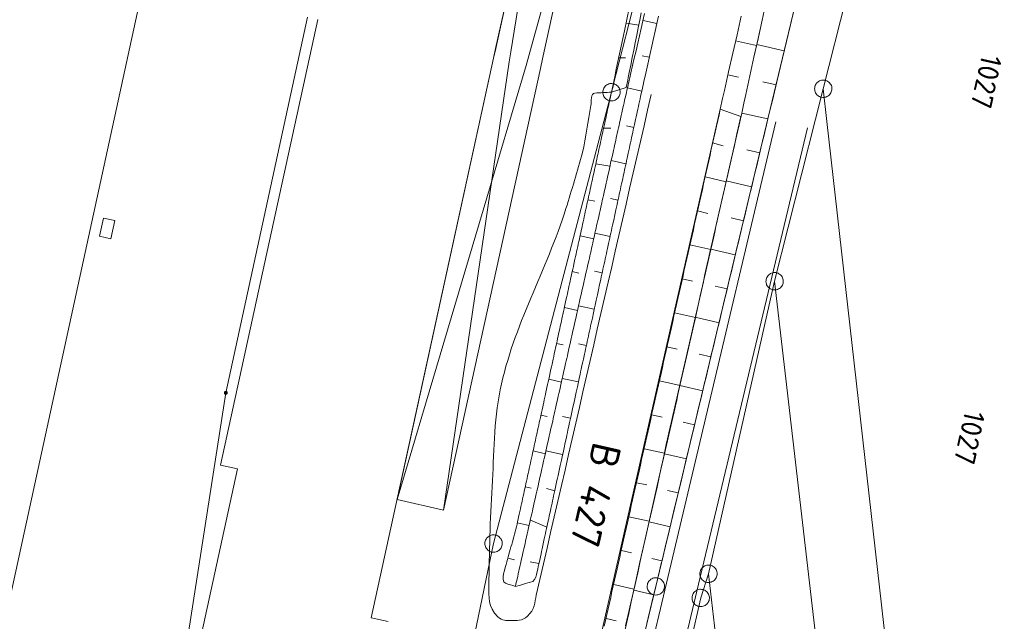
# Model space of a CAD drawing. Header units: metres. Extents: x 3425540 to 3446143, y 5432760 to 5444637.
# Tile 179 of 256: x 3436016 to 3436101, y 5440169 to 5440220. Entities that reach past the tile are written whole.
import ezdxf
from ezdxf.enums import TextEntityAlignment as Align

# ---------------------------------------------------------------- set-up
doc = ezdxf.new("R2010")
doc.units = ezdxf.units.M
for name, color, linetype, lineweight in [('B_Bestand', 9, 'Continuous', 18), ('B_Böschung', 9, 'Continuous', 18), ('B_Flurgrenzen', 9, 'Continuous', 18), ('Bestand_Neu_Strecke 3433', 9, 'Continuous', 18)]:
    doc.layers.add(name, color=color, linetype=linetype, lineweight=lineweight)
doc.styles.get("Standard").update_dxf_attribs({"font": 'isocpeur.ttf'})

msp = doc.modelspace()

# ---------------------------------------------------------------- linework, layer by layer
at = {"layer": 'B_Bestand'}
for p, q in [((3436062.094, 5440240.324), (3436057.2, 5440217.972)), ((3436057.205, 5440217.971), (3436062.094, 5440240.324)), ((3436058.511, 5440217.682), (3436062.094, 5440240.324)), ((3436066.163, 5440239.429), (3436060.069, 5440217.338)), ((3436066.163, 5440239.429), (3436061.249, 5440217.077)), ((3436033.458, 5440182.039), (3436041.873, 5440220.471)), ((3436057.014, 5440217.124), (3436057.2, 5440217.972)), ((3436057.02, 5440217.123), (3436057.205, 5440217.971)), ((3436057.014, 5440217.124), (3436046.451, 5440168.876)), ((3436048.697, 5440179.066), (3436057.015, 5440217.124)), ((3436058.375, 5440216.823), (3436058.511, 5440217.682)), ((3436060.069, 5440217.338), (3436059.838, 5440216.5)), ((3436061.249, 5440217.077), (3436061.063, 5440216.229)), ((3436048.697, 5440179.066), (3436059.838, 5440216.5)), ((3436052.692, 5440178.14), (3436058.375, 5440216.823)), ((3436061.071, 5440216.227), (3436052.692, 5440178.14)), ((3436034.942, 5440181.714), (3436031.098, 5440164.156)), ((3436033.458, 5440182.039), (3436034.942, 5440181.714)), ((3436052.692, 5440178.14), (3436048.697, 5440179.066)), ((3436046.451, 5440168.876), (3436047.935, 5440168.551))]:
    msp.add_line(p, q, dxfattribs=at)
for points in [[(3436076.576, 5440212.74), (3436056.042, 5440122.149), (3436054.361, 5440115.128), (3436054.067, 5440112.374), (3436054.317, 5440110.587), (3436054.953, 5440109.543), (3436056.124, 5440109.205), (3436056.892, 5440109.803), (3436057.717, 5440112.375), (3436060.939, 5440125.403), (3436081.367, 5440211.625)], [(3436084.112, 5440211.114), (3436074.693, 5440171.76), (3436067.986, 5440143.518), (3436062.974, 5440121.925), (3436058.377, 5440102.064), (3436058.28, 5440089.897), (3436058.06, 5440083.097)], [(3436024.358, 5440203.117), (3436024.015, 5440201.554), (3436023.03, 5440201.77), (3436023.373, 5440203.333), (3436024.358, 5440203.117)]]:
    msp.add_lwpolyline(points, dxfattribs=at)
msp.add_open_spline([(3436070.617, 5440213.981), (3436067.313, 5440199.595), (3436064.01, 5440185.209), (3436060.706, 5440170.823), (3436060.56, 5440170.188), (3436060.574, 5440169.582), (3436059.96, 5440169.017), (3436059.49, 5440168.585), (3436058.994, 5440168.631), (3436058.514, 5440168.636), (3436058.139, 5440168.64), (3436057.761, 5440168.607), (3436057.393, 5440168.962), (3436056.523, 5440169.801), (3436056.609, 5440170.691), (3436056.619, 5440171.609), (3436056.649, 5440174.464), (3436056.724, 5440177.323), (3436056.896, 5440180.175), (3436057.064, 5440182.966), (3436057.029, 5440185.768), (3436057.594, 5440188.533), (3436058.713, 5440194.013), (3436061.607, 5440198.874), (3436063.261, 5440204.157), (3436063.762, 5440205.759), (3436064.264, 5440207.364), (3436064.679, 5440208.992), (3436065.017, 5440210.319), (3436065.145, 5440211.688), (3436065.41, 5440213.034), (3436065.483, 5440213.407), (3436065.371, 5440214.102), (3436065.75, 5440214.12), (3436066.23, 5440214.144), (3436066.709, 5440214.168), (3436067.189, 5440214.191)], degree=3, knots=[0, 0, 0, 0, 0.456704, 0.456704, 0.456704, 0.476857, 0.476857, 0.476857, 0.49228, 0.49228, 0.49228, 0.504321, 0.504321, 0.504321, 0.532764, 0.532764, 0.532764, 0.621157, 0.621157, 0.621157, 0.707659, 0.707659, 0.707659, 0.879073, 0.879073, 0.879073, 0.93104, 0.93104, 0.93104, 0.973404, 0.973404, 0.973404, 0.985141, 0.985141, 0.985141, 1, 1, 1, 1], dxfattribs=at)
at = {"layer": 'B_Böschung'}
for p, q in [((3436068.721, 5440221.451), (3436068.304, 5440219.471)), ((3436080.539, 5440222.015), (3436080.186, 5440220.411)), ((3436080.192, 5440220.414), (3436080.545, 5440222.019)), ((3436082.605, 5440219.877), (3436082.989, 5440221.475)), ((3436069.766, 5440221.038), (3436069.636, 5440220.394)), ((3436070.049, 5440220.973), (3436069.901, 5440220.333)), ((3436071.099, 5440220.11), (3436071.243, 5440220.758)), ((3436078.386, 5440220.752), (3436078.024, 5440219.15)), ((3436068.445, 5440220.142), (3436069.547, 5440219.966)), ((3436069.506, 5440219.749), (3436069.376, 5440219.105)), ((3436069.636, 5440220.394), (3436069.506, 5440219.749)), ((3436069.753, 5440219.693), (3436069.605, 5440219.052)), ((3436069.901, 5440220.333), (3436069.753, 5440219.693)), ((3436071.1, 5440220.114), (3436069.912, 5440220.379)), ((3436070.955, 5440219.463), (3436071.099, 5440220.11)), ((3436080.186, 5440220.411), (3436079.834, 5440218.807)), ((3436079.838, 5440218.81), (3436080.192, 5440220.414)), ((3436081.456, 5440215.086), (3436082.605, 5440219.877)), ((3436068.164, 5440218.811), (3436068.025, 5440218.151)), ((3436068.304, 5440219.471), (3436068.164, 5440218.811)), ((3436069.376, 5440219.105), (3436069.246, 5440218.46)), ((3436069.605, 5440219.052), (3436069.457, 5440218.412)), ((3436070.667, 5440218.168), (3436070.811, 5440218.816)), ((3436070.811, 5440218.816), (3436070.955, 5440219.463)), ((3436078.024, 5440219.15), (3436077.662, 5440217.547)), ((3436079.834, 5440218.807), (3436079.481, 5440217.203)), ((3436079.484, 5440217.205), (3436079.838, 5440218.81)), ((3436068.025, 5440218.151), (3436067.608, 5440216.171)), ((3436069.246, 5440218.46), (3436069.116, 5440217.816)), ((3436069.457, 5440218.412), (3436069.309, 5440217.772)), ((3436070.524, 5440217.521), (3436070.667, 5440218.168)), ((3436077.903, 5440218.616), (3436079.706, 5440218.213)), ((3436082.094, 5440217.748), (3436079.725, 5440218.312)), ((3436067.818, 5440217.166), (3436068.397, 5440217.155)), ((3436068.985, 5440217.171), (3436068.854, 5440216.527)), ((3436069.116, 5440217.816), (3436068.985, 5440217.171)), ((3436069.162, 5440217.131), (3436069.014, 5440216.491)), ((3436069.309, 5440217.772), (3436069.162, 5440217.131)), ((3436070.452, 5440217.199), (3436069.846, 5440217.336)), ((3436070.38, 5440216.873), (3436070.524, 5440217.521)), ((3436077.662, 5440217.547), (3436077.3, 5440215.945)), ((3436079.481, 5440217.203), (3436079.128, 5440215.6)), ((3436079.13, 5440215.601), (3436079.484, 5440217.205)), ((3436068.854, 5440216.527), (3436068.723, 5440215.883)), ((3436069.014, 5440216.491), (3436068.866, 5440215.851)), ((3436070.092, 5440215.579), (3436070.38, 5440216.873)), ((3436067.468, 5440215.51), (3436067.19, 5440214.19)), ((3436067.507, 5440215.694), (3436067.468, 5440215.51)), ((3436067.608, 5440216.171), (3436067.507, 5440215.694)), ((3436068.634, 5440215.445), (3436068.592, 5440215.238)), ((3436068.723, 5440215.883), (3436068.634, 5440215.445)), ((3436068.765, 5440215.416), (3436068.718, 5440215.21)), ((3436068.866, 5440215.851), (3436068.765, 5440215.416)), ((3436069.995, 5440215.144), (3436070.092, 5440215.579)), ((3436077.3, 5440215.945), (3436076.938, 5440214.342)), ((3436077.24, 5440215.678), (3436078.15, 5440215.482)), ((3436079.128, 5440215.6), (3436078.776, 5440213.996)), ((3436078.777, 5440213.996), (3436079.13, 5440215.601)), ((3436067.189, 5440214.191), (3436068.46, 5440214.594)), ((3436067.19, 5440214.19), (3436068.461, 5440214.594)), ((3436068.592, 5440215.238), (3436068.461, 5440214.594)), ((3436068.718, 5440215.21), (3436068.57, 5440214.57)), ((3436069.804, 5440214.284), (3436068.57, 5440214.57)), ((3436069.804, 5440214.284), (3436069.948, 5440214.931)), ((3436069.948, 5440214.931), (3436069.995, 5440215.144)), ((3436081.392, 5440214.819), (3436080.234, 5440215.089)), ((3436081.072, 5440213.488), (3436081.456, 5440215.086)), ((3436069.804, 5440214.284), (3436069.609, 5440214.34)), ((3436076.78, 5440213.644), (3436076.576, 5440212.74)), ((3436076.938, 5440214.342), (3436076.78, 5440213.644)), ((3436078.776, 5440213.996), (3436078.609, 5440213.24)), ((3436078.61, 5440213.239), (3436078.777, 5440213.996)), ((3436078.609, 5440213.24), (3436078.423, 5440212.392)), ((3436078.423, 5440212.392), (3436078.61, 5440213.239)), ((3436080.891, 5440212.735), (3436081.072, 5440213.488)), ((3436076.576, 5440212.74), (3436078.356, 5440212.099)), ((3436080.689, 5440211.891), (3436078.423, 5440212.392)), ((3436080.689, 5440211.891), (3436080.891, 5440212.735)), ((3436066.513, 5440211.097), (3436067.149, 5440211.082)), ((3436069.121, 5440211.15), (3436068.497, 5440211.301)), ((3436075.919, 5440209.811), (3436076.822, 5440209.564)), ((3436079.985, 5440208.959), (3436078.876, 5440209.234)), ((3436065.837, 5440208.003), (3436067.056, 5440207.801)), ((3436068.438, 5440208.016), (3436067.167, 5440208.301)), ((3436075.262, 5440206.882), (3436077.077, 5440206.451)), ((3436079.282, 5440206.026), (3436077.095, 5440206.555)), ((3436065.16, 5440204.909), (3436065.757, 5440204.789)), ((3436067.755, 5440204.882), (3436067.111, 5440205.024)), ((3436074.604, 5440203.953), (3436075.511, 5440203.746)), ((3436078.579, 5440203.094), (3436077.502, 5440203.353)), ((3436064.484, 5440201.816), (3436065.657, 5440201.559)), ((3436067.073, 5440201.748), (3436065.764, 5440202.033)), ((3436073.947, 5440201.024), (3436075.756, 5440200.618)), ((3436077.875, 5440200.161), (3436075.758, 5440200.669)), ((3436063.808, 5440198.722), (3436064.386, 5440198.595)), ((3436066.39, 5440198.614), (3436065.726, 5440198.759)), ((3436073.291, 5440198.094), (3436074.192, 5440197.892)), ((3436077.172, 5440197.229), (3436076.13, 5440197.479)), ((3436063.132, 5440195.628), (3436064.27, 5440195.379)), ((3436065.708, 5440195.48), (3436064.359, 5440195.774)), ((3436072.634, 5440195.165), (3436074.43, 5440194.762)), ((3436076.468, 5440194.296), (3436074.42, 5440194.788)), ((3436062.456, 5440192.534), (3436063.016, 5440192.412)), ((3436065.025, 5440192.346), (3436064.34, 5440192.495)), ((3436071.977, 5440192.236), (3436072.872, 5440192.036)), ((3436075.764, 5440191.364), (3436074.758, 5440191.606)), ((3436061.78, 5440189.44), (3436062.879, 5440189.2)), ((3436064.342, 5440189.212), (3436062.95, 5440189.516)), ((3436071.32, 5440189.307), (3436073.103, 5440188.907)), ((3436075.061, 5440188.432), (3436073.082, 5440188.906)), ((3436061.104, 5440186.346), (3436061.643, 5440186.228)), ((3436063.659, 5440186.078), (3436062.952, 5440186.232)), ((3436070.662, 5440186.378), (3436071.551, 5440186.179)), ((3436074.357, 5440185.499), (3436073.386, 5440185.732)), ((3436060.428, 5440183.253), (3436061.486, 5440183.017)), ((3436062.977, 5440182.944), (3436061.54, 5440183.257)), ((3436070.007, 5440183.449), (3436071.777, 5440183.052)), ((3436073.653, 5440182.567), (3436071.756, 5440183.022)), ((3436069.353, 5440180.519), (3436070.233, 5440180.322)), ((3436059.751, 5440180.159), (3436060.27, 5440180.041)), ((3436062.294, 5440179.81), (3436061.578, 5440180.033)), ((3436072.949, 5440179.634), (3436072.024, 5440179.856)), ((3436061.611, 5440176.676), (3436060.197, 5440177.303)), ((3436068.698, 5440177.589), (3436070.451, 5440177.197)), ((3436072.246, 5440176.702), (3436070.44, 5440177.135)), ((3436059.069, 5440177.066), (3436060.091, 5440176.831)), ((3436068.044, 5440174.659), (3436068.916, 5440174.465)), ((3436058.252, 5440174.007), (3436058.819, 5440173.859)), ((3436071.542, 5440173.77), (3436070.662, 5440173.981)), ((3436060.928, 5440173.542), (3436060.175, 5440173.706)), ((3436067.389, 5440171.73), (3436069.122, 5440171.343)), ((3436070.838, 5440170.837), (3436069.125, 5440171.249)), ((3436066.735, 5440168.8), (3436067.595, 5440168.608))]:
    msp.add_line(p, q, dxfattribs=at)
for points in [[(3436063.774, 5440193.178), (3436063.872, 5440193.61), (3436063.92, 5440193.826), (3436064.067, 5440194.474), (3436064.114, 5440194.69), (3436064.212, 5440195.122), (3436064.26, 5440195.338), (3436064.358, 5440195.77), (3436064.406, 5440195.986), (3436064.504, 5440196.418), (3436064.552, 5440196.635), (3436064.699, 5440197.283), (3436064.747, 5440197.499), (3436064.845, 5440197.931), (3436064.893, 5440198.147), (3436064.991, 5440198.579), (3436065.039, 5440198.795), (3436065.088, 5440199.011), (3436065.136, 5440199.227), (3436065.234, 5440199.659), (3436065.282, 5440199.875), (3436065.331, 5440200.092), (3436065.379, 5440200.308), (3436065.428, 5440200.524), (3436065.476, 5440200.74), (3436065.525, 5440200.956), (3436065.573, 5440201.172), (3436065.622, 5440201.388), (3436065.67, 5440201.604), (3436065.719, 5440201.82), (3436065.767, 5440202.036), (3436065.816, 5440202.252), (3436065.864, 5440202.468), (3436065.912, 5440202.685), (3436065.961, 5440202.901), (3436066.009, 5440203.117), (3436066.058, 5440203.333), (3436066.154, 5440203.765), (3436066.203, 5440203.981), (3436066.299, 5440204.413), (3436066.348, 5440204.629), (3436066.396, 5440204.845), (3436066.444, 5440205.062), (3436066.493, 5440205.278), (3436066.589, 5440205.71), (3436066.638, 5440205.926), (3436066.734, 5440206.358), (3436066.783, 5440206.574), (3436066.879, 5440207.006), (3436066.928, 5440207.223), (3436067.072, 5440207.871), (3436067.121, 5440208.087), (3436067.217, 5440208.519), (3436067.266, 5440208.735), (3436067.362, 5440209.167), (3436067.41, 5440209.384), (3436067.459, 5440209.6), (3436067.555, 5440210.032), (3436067.604, 5440210.248), (3436067.748, 5440210.896), (3436067.797, 5440211.112), (3436067.845, 5440211.329), (3436067.893, 5440211.545), (3436067.942, 5440211.761), (3436068.038, 5440212.193), (3436068.087, 5440212.409), (3436068.183, 5440212.841), (3436068.232, 5440213.057), (3436068.28, 5440213.273), (3436068.328, 5440213.49), (3436068.377, 5440213.706), (3436068.473, 5440214.138), (3436068.522, 5440214.354), (3436068.57, 5440214.57)], [(3436062.543, 5440192.93), (3436062.684, 5440193.575), (3436062.73, 5440193.79), (3436062.776, 5440194.004), (3436062.823, 5440194.218), (3436062.871, 5440194.433), (3436062.917, 5440194.648), (3436063.058, 5440195.293), (3436063.106, 5440195.507), (3436063.152, 5440195.722), (3436063.293, 5440196.367), (3436063.34, 5440196.581), (3436063.387, 5440196.796), (3436063.434, 5440197.01), (3436063.481, 5440197.225), (3436063.527, 5440197.44), (3436063.574, 5440197.655), (3436063.621, 5440197.869), (3436063.669, 5440198.084), (3436063.715, 5440198.299), (3436063.809, 5440198.729), (3436063.856, 5440198.943), (3436063.904, 5440199.158), (3436063.95, 5440199.373), (3436064.044, 5440199.803), (3436064.091, 5440200.017), (3436064.137, 5440200.232), (3436064.184, 5440200.446), (3436064.232, 5440200.661), (3436064.279, 5440200.876), (3436064.325, 5440201.091), (3436064.372, 5440201.305), (3436064.419, 5440201.52), (3436064.467, 5440201.735), (3436064.513, 5440201.95), (3436064.607, 5440202.38), (3436064.655, 5440202.595), (3436064.702, 5440202.81), (3436064.748, 5440203.024), (3436064.795, 5440203.238), (3436064.842, 5440203.453), (3436064.889, 5440203.667), (3436064.935, 5440203.882), (3436064.982, 5440204.097), (3436065.03, 5440204.312), (3436065.077, 5440204.527), (3436065.123, 5440204.742), (3436065.17, 5440204.957), (3436065.218, 5440205.172), (3436065.265, 5440205.387), (3436065.311, 5440205.601), (3436065.358, 5440205.816), (3436065.405, 5440206.03), (3436065.453, 5440206.245), (3436065.499, 5440206.459), (3436065.545, 5440206.674), (3436065.593, 5440206.889), (3436065.687, 5440207.319), (3436065.733, 5440207.534), (3436065.781, 5440207.749), (3436065.828, 5440207.963), (3436065.875, 5440208.178), (3436065.921, 5440208.392), (3436065.968, 5440208.607), (3436066.016, 5440208.822), (3436066.063, 5440209.037), (3436066.109, 5440209.252), (3436066.156, 5440209.467), (3436066.203, 5440209.681), (3436066.251, 5440209.896), (3436066.297, 5440210.111), (3436066.344, 5440210.326), (3436066.438, 5440210.754), (3436066.485, 5440210.969), (3436066.531, 5440211.184), (3436066.579, 5440211.399), (3436066.673, 5440211.829), (3436066.719, 5440212.044), (3436066.766, 5440212.259), (3436066.814, 5440212.474), (3436066.861, 5440212.688), (3436066.907, 5440212.902), (3436066.954, 5440213.116), (3436067.001, 5440213.331), (3436067.049, 5440213.546), (3436067.094, 5440213.761), (3436067.142, 5440213.976), (3436067.189, 5440214.191)], [(3436069.804, 5440214.284), (3436069.708, 5440213.84), (3436069.658, 5440213.617), (3436069.61, 5440213.395), (3436069.562, 5440213.171), (3436069.514, 5440212.949), (3436069.464, 5440212.726), (3436069.32, 5440212.06), (3436069.27, 5440211.837), (3436069.174, 5440211.393), (3436069.126, 5440211.17), (3436069.076, 5440210.947), (3436069.028, 5440210.724), (3436068.932, 5440210.28), (3436068.882, 5440210.058), (3436068.834, 5440209.835), (3436068.786, 5440209.613), (3436068.738, 5440209.39), (3436068.688, 5440209.167), (3436068.64, 5440208.944), (3436068.544, 5440208.5), (3436068.494, 5440208.278), (3436068.446, 5440208.056), (3436068.398, 5440207.833), (3436068.35, 5440207.611), (3436068.252, 5440207.165), (3436068.205, 5440206.943), (3436068.157, 5440206.72), (3436068.059, 5440206.276), (3436068.011, 5440206.054), (3436067.963, 5440205.831), (3436067.914, 5440205.609), (3436067.865, 5440205.386), (3436067.817, 5440205.163), (3436067.769, 5440204.941), (3436067.72, 5440204.718), (3436067.671, 5440204.496), (3436067.623, 5440204.274), (3436067.575, 5440204.051), (3436067.477, 5440203.607), (3436067.381, 5440203.161), (3436067.283, 5440202.717), (3436067.235, 5440202.494), (3436067.187, 5440202.272), (3436067.138, 5440202.049), (3436067.089, 5440201.827), (3436067.041, 5440201.605), (3436066.945, 5440201.159), (3436066.847, 5440200.715), (3436066.799, 5440200.492), (3436066.751, 5440200.27), (3436066.702, 5440200.047), (3436066.653, 5440199.825), (3436066.605, 5440199.603), (3436066.557, 5440199.38), (3436066.508, 5440199.157), (3436066.459, 5440198.935), (3436066.411, 5440198.713), (3436066.363, 5440198.49), (3436066.314, 5440198.267), (3436066.265, 5440198.045), (3436066.169, 5440197.601), (3436066.071, 5440197.155), (3436065.975, 5440196.711), (3436065.877, 5440196.265), (3436065.781, 5440195.821), (3436065.732, 5440195.599), (3436065.636, 5440195.153), (3436065.54, 5440194.709), (3436065.491, 5440194.486), (3436065.442, 5440194.264), (3436065.394, 5440194.041), (3436065.346, 5440193.819), (3436065.297, 5440193.596), (3436065.248, 5440193.374), (3436065.2, 5440193.151), (3436065.104, 5440192.707), (3436065.055, 5440192.484), (3436065.007, 5440192.263), (3436064.959, 5440192.043)], [(3436066.572, 5440168.15), (3436066.683, 5440168.646), (3436066.793, 5440169.141), (3436066.904, 5440169.637), (3436067.014, 5440170.133), (3436067.125, 5440170.628), (3436067.236, 5440171.124), (3436067.346, 5440171.619), (3436067.457, 5440172.115), (3436067.679, 5440173.105), (3436067.79, 5440173.601), (3436067.902, 5440174.096), (3436068.012, 5440174.592), (3436068.123, 5440175.087), (3436068.234, 5440175.583), (3436068.346, 5440176.078), (3436068.457, 5440176.574), (3436068.568, 5440177.069), (3436068.679, 5440177.565), (3436068.79, 5440178.06), (3436068.902, 5440178.556), (3436069.013, 5440179.051), (3436069.125, 5440179.547), (3436069.236, 5440180.042), (3436069.348, 5440180.537), (3436069.459, 5440181.032), (3436069.57, 5440181.528), (3436069.682, 5440182.023), (3436069.793, 5440182.519), (3436069.905, 5440183.014), (3436070.017, 5440183.51), (3436070.239, 5440184.5), (3436070.352, 5440184.995), (3436070.463, 5440185.491), (3436070.574, 5440185.986), (3436070.686, 5440186.482), (3436070.91, 5440187.472), (3436071.021, 5440187.968), (3436071.133, 5440188.463), (3436071.244, 5440188.958), (3436071.356, 5440189.454), (3436071.468, 5440189.949), (3436071.579, 5440190.444), (3436071.691, 5440190.94), (3436071.802, 5440191.435), (3436071.914, 5440191.93), (3436072.025, 5440192.426), (3436072.138, 5440192.921), (3436072.36, 5440193.911), (3436072.472, 5440194.407), (3436072.583, 5440194.902), (3436072.696, 5440195.398), (3436072.806, 5440195.893), (3436072.918, 5440196.389), (3436073.029, 5440196.884), (3436073.253, 5440197.874), (3436073.363, 5440198.37), (3436073.476, 5440198.865), (3436073.586, 5440199.361), (3436073.699, 5440199.856), (3436073.809, 5440200.352), (3436073.92, 5440200.847), (3436074.031, 5440201.343), (3436074.141, 5440201.838), (3436074.253, 5440202.333), (3436074.363, 5440202.828), (3436074.476, 5440203.324), (3436074.586, 5440203.819), (3436074.697, 5440204.315), (3436074.808, 5440204.81), (3436074.918, 5440205.306), (3436075.03, 5440205.801), (3436075.14, 5440206.298), (3436075.252, 5440206.793), (3436075.362, 5440207.289), (3436075.473, 5440207.784), (3436075.583, 5440208.28), (3436075.693, 5440208.775), (3436075.804, 5440209.271), (3436075.914, 5440209.766), (3436076.025, 5440210.262), (3436076.135, 5440210.757), (3436076.246, 5440211.254), (3436076.356, 5440211.749), (3436076.467, 5440212.245), (3436076.576, 5440212.74)], [(3436078.423, 5440212.392), (3436078.309, 5440211.89), (3436078.195, 5440211.389), (3436078.081, 5440210.887), (3436077.967, 5440210.386), (3436077.853, 5440209.884), (3436077.739, 5440209.383), (3436077.624, 5440208.881), (3436077.51, 5440208.38), (3436077.282, 5440207.376), (3436077.168, 5440206.875), (3436077.054, 5440206.373), (3436076.94, 5440205.872), (3436076.826, 5440205.37), (3436076.712, 5440204.869), (3436076.598, 5440204.367), (3436076.484, 5440203.866), (3436076.256, 5440202.862), (3436076.141, 5440202.361), (3436076.027, 5440201.859), (3436075.914, 5440201.358), (3436075.8, 5440200.856), (3436075.686, 5440200.355), (3436075.572, 5440199.853), (3436075.458, 5440199.352), (3436075.23, 5440198.348), (3436075.116, 5440197.847), (3436075.002, 5440197.345), (3436074.888, 5440196.844), (3436074.774, 5440196.342), (3436074.659, 5440195.841), (3436074.545, 5440195.339), (3436074.431, 5440194.838), (3436074.203, 5440193.834), (3436074.089, 5440193.333), (3436073.975, 5440192.831), (3436073.861, 5440192.33), (3436073.747, 5440191.828), (3436073.633, 5440191.327), (3436073.519, 5440190.825), (3436073.405, 5440190.324), (3436073.29, 5440189.822), (3436073.176, 5440189.32), (3436073.062, 5440188.819), (3436072.948, 5440188.317), (3436072.834, 5440187.816), (3436072.72, 5440187.314), (3436072.606, 5440186.813), (3436072.492, 5440186.311), (3436072.378, 5440185.81), (3436072.15, 5440184.806), (3436072.037, 5440184.305), (3436071.923, 5440183.803), (3436071.697, 5440182.799), (3436071.584, 5440182.298), (3436071.471, 5440181.796), (3436071.359, 5440181.294), (3436071.133, 5440180.29), (3436070.125, 5440175.772), (3436070.014, 5440175.27), (3436069.902, 5440174.768), (3436069.791, 5440174.265), (3436069.679, 5440173.763), (3436069.457, 5440172.759), (3436069.345, 5440172.257), (3436069.234, 5440171.755), (3436069.123, 5440171.252), (3436069.012, 5440170.75), (3436068.9, 5440170.248), (3436068.678, 5440169.244), (3436068.567, 5440168.741), (3436068.345, 5440167.737)], [(3436068.403, 5440168.166), (3436068.516, 5440168.665), (3436068.63, 5440169.165), (3436068.856, 5440170.163), (3436068.97, 5440170.662), (3436069.196, 5440171.66), (3436069.31, 5440172.16), (3436069.649, 5440173.657), (3436069.762, 5440174.157), (3436070.101, 5440175.654), (3436070.215, 5440176.154), (3436070.554, 5440177.651), (3436070.667, 5440178.151), (3436071.006, 5440179.648), (3436071.119, 5440180.148), (3436071.345, 5440181.146), (3436071.459, 5440181.645), (3436071.572, 5440182.144), (3436071.685, 5440182.644), (3436072.024, 5440184.141), (3436072.137, 5440184.641), (3436072.476, 5440186.138), (3436072.589, 5440186.638), (3436072.702, 5440187.137), (3436072.816, 5440187.636), (3436072.929, 5440188.135), (3436073.042, 5440188.635), (3436073.381, 5440190.132), (3436073.494, 5440190.632), (3436073.833, 5440192.129), (3436073.946, 5440192.629), (3436074.06, 5440193.128), (3436074.286, 5440194.126), (3436074.399, 5440194.626), (3436074.851, 5440196.622), (3436074.964, 5440197.122), (3436075.19, 5440198.12), (3436075.304, 5440198.619), (3436075.417, 5440199.119), (3436075.756, 5440200.616), (3436075.869, 5440201.116), (3436075.982, 5440201.615), (3436076.094, 5440202.114), (3436076.207, 5440202.613), (3436076.32, 5440203.113), (3436076.433, 5440203.612), (3436076.547, 5440204.111), (3436076.66, 5440204.61), (3436076.773, 5440205.11), (3436077.112, 5440206.607), (3436077.225, 5440207.107), (3436077.564, 5440208.604), (3436077.677, 5440209.104), (3436077.791, 5440209.603), (3436078.017, 5440210.601), (3436078.13, 5440211.101), (3436078.356, 5440212.099)], [(3436080.689, 5440211.891), (3436080.567, 5440211.384), (3436080.447, 5440210.879), (3436080.324, 5440210.372), (3436080.204, 5440209.867), (3436080.082, 5440209.36), (3436079.96, 5440208.855), (3436079.839, 5440208.348), (3436079.717, 5440207.843), (3436079.597, 5440207.336), (3436079.475, 5440206.831), (3436079.353, 5440206.324), (3436079.232, 5440205.819), (3436079.11, 5440205.312), (3436078.989, 5440204.807), (3436078.868, 5440204.3), (3436078.745, 5440203.794), (3436078.625, 5440203.288), (3436078.504, 5440202.782), (3436078.382, 5440202.276), (3436078.261, 5440201.77), (3436078.139, 5440201.264), (3436078.019, 5440200.758), (3436077.775, 5440199.746), (3436077.654, 5440199.24), (3436077.532, 5440198.734), (3436077.412, 5440198.228), (3436077.168, 5440197.216), (3436077.047, 5440196.709), (3436076.925, 5440196.203), (3436076.805, 5440195.697), (3436076.683, 5440195.19), (3436076.56, 5440194.684), (3436076.44, 5440194.178), (3436076.318, 5440193.672), (3436076.197, 5440193.166), (3436075.953, 5440192.154), (3436075.833, 5440191.648), (3436075.589, 5440190.636), (3436075.468, 5440190.13), (3436075.346, 5440189.624), (3436075.226, 5440189.118), (3436074.982, 5440188.106), (3436074.861, 5440187.6), (3436074.739, 5440187.094), (3436074.618, 5440186.588), (3436074.496, 5440186.082), (3436074.254, 5440185.07), (3436074.132, 5440184.564), (3436074.011, 5440184.058), (3436073.889, 5440183.551), (3436073.647, 5440182.539), (3436073.525, 5440182.033), (3436073.404, 5440181.527), (3436073.282, 5440181.021), (3436073.161, 5440180.515), (3436072.917, 5440179.503), (3436072.554, 5440177.985), (3436072.31, 5440176.973), (3436072.068, 5440175.961), (3436071.946, 5440175.455), (3436071.825, 5440174.948), (3436071.703, 5440174.443), (3436071.582, 5440173.936), (3436071.461, 5440173.431), (3436071.339, 5440172.924), (3436071.218, 5440172.418), (3436071.096, 5440171.912), (3436070.854, 5440170.9), (3436070.366, 5440168.876), (3436070.245, 5440168.37)], [(3436058.905, 5440171.576), (3436058.691, 5440171.642), (3436058.477, 5440171.71), (3436058.263, 5440171.775), (3436058.056, 5440171.85), (3436057.918, 5440171.98), (3436057.855, 5440172.17), (3436057.848, 5440172.405), (3436057.887, 5440172.668), (3436057.95, 5440172.942), (3436058.028, 5440173.215), (3436058.101, 5440173.466), (3436058.161, 5440173.692), (3436058.22, 5440173.908), (3436058.278, 5440174.124), (3436058.398, 5440174.556), (3436058.459, 5440174.771), (3436058.522, 5440174.987), (3436058.583, 5440175.204), (3436058.643, 5440175.421), (3436058.765, 5440175.853), (3436058.824, 5440176.069), (3436058.882, 5440176.286), (3436058.938, 5440176.502), (3436058.993, 5440176.72), (3436059.045, 5440176.939), (3436059.095, 5440177.158), (3436059.239, 5440177.815), (3436059.288, 5440178.034), (3436059.335, 5440178.252), (3436059.382, 5440178.471), (3436059.43, 5440178.69), (3436059.479, 5440178.909), (3436059.527, 5440179.129), (3436059.574, 5440179.348), (3436059.621, 5440179.568), (3436059.67, 5440179.787), (3436059.766, 5440180.225), (3436059.813, 5440180.444), (3436059.862, 5440180.663), (3436059.91, 5440180.882), (3436059.957, 5440181.101), (3436060.005, 5440181.32), (3436060.054, 5440181.539), (3436060.102, 5440181.758), (3436060.149, 5440181.978), (3436060.196, 5440182.197), (3436060.245, 5440182.416), (3436060.341, 5440182.854), (3436060.388, 5440183.073), (3436060.484, 5440183.511), (3436060.532, 5440183.731), (3436060.58, 5440183.95), (3436060.627, 5440184.169), (3436060.676, 5440184.388), (3436060.724, 5440184.607), (3436060.771, 5440184.826), (3436060.819, 5440185.045), (3436060.868, 5440185.264), (3436060.916, 5440185.483), (3436060.963, 5440185.702), (3436061.011, 5440185.921), (3436061.059, 5440186.141), (3436061.155, 5440186.579), (3436061.202, 5440186.799), (3436061.346, 5440187.456), (3436061.394, 5440187.674), (3436061.49, 5440188.112), (3436061.538, 5440188.332), (3436061.682, 5440188.989), (3436061.73, 5440189.209), (3436061.777, 5440189.428), (3436061.969, 5440190.304), (3436062.016, 5440190.523), (3436062.065, 5440190.742), (3436062.161, 5440191.18), (3436062.208, 5440191.399), (3436062.256, 5440191.619), (3436062.448, 5440192.495), (3436062.495, 5440192.714), (3436062.543, 5440192.93)], [(3436058.905, 5440171.576), (3436058.954, 5440171.792), (3436059.002, 5440172.008), (3436059.1, 5440172.44), (3436059.148, 5440172.656), (3436059.295, 5440173.304), (3436059.343, 5440173.52), (3436059.441, 5440173.952), (3436059.489, 5440174.168), (3436059.587, 5440174.6), (3436059.635, 5440174.816), (3436059.733, 5440175.248), (3436059.781, 5440175.464), (3436059.928, 5440176.112), (3436059.976, 5440176.328), (3436060.074, 5440176.76), (3436060.122, 5440176.976), (3436060.22, 5440177.408), (3436060.268, 5440177.624), (3436060.317, 5440177.84), (3436060.366, 5440178.057), (3436060.414, 5440178.273), (3436060.561, 5440178.921), (3436060.609, 5440179.137), (3436060.707, 5440179.569), (3436060.755, 5440179.785), (3436060.853, 5440180.217), (3436060.901, 5440180.433), (3436061.048, 5440181.081), (3436061.096, 5440181.297), (3436061.194, 5440181.729), (3436061.242, 5440181.945), (3436061.34, 5440182.377), (3436061.388, 5440182.593), (3436061.486, 5440183.025), (3436061.534, 5440183.241), (3436061.681, 5440183.889), (3436061.729, 5440184.105), (3436061.827, 5440184.537), (3436061.875, 5440184.753), (3436061.973, 5440185.185), (3436062.021, 5440185.401), (3436062.119, 5440185.833), (3436062.167, 5440186.049), (3436062.314, 5440186.697), (3436062.362, 5440186.913), (3436062.46, 5440187.345), (3436062.508, 5440187.561), (3436062.606, 5440187.993), (3436062.654, 5440188.209), (3436062.752, 5440188.641), (3436062.8, 5440188.857), (3436062.947, 5440189.505), (3436062.995, 5440189.721), (3436063.093, 5440190.153), (3436063.141, 5440190.369), (3436063.239, 5440190.801), (3436063.287, 5440191.017), (3436063.336, 5440191.234), (3436063.385, 5440191.45), (3436063.433, 5440191.666), (3436063.58, 5440192.314), (3436063.628, 5440192.53), (3436063.726, 5440192.962), (3436063.774, 5440193.178)], [(3436064.959, 5440192.043), (3436064.912, 5440191.825), (3436064.865, 5440191.606), (3436064.769, 5440191.17), (3436064.722, 5440190.953), (3436064.675, 5440190.734), (3436064.579, 5440190.298), (3436064.532, 5440190.081), (3436064.485, 5440189.863), (3436064.437, 5440189.644), (3436064.341, 5440189.208), (3436064.247, 5440188.772), (3436064.151, 5440188.336), (3436064.057, 5440187.9), (3436063.961, 5440187.464), (3436063.867, 5440187.028), (3436063.771, 5440186.592), (3436063.677, 5440186.156), (3436063.581, 5440185.72), (3436063.487, 5440185.284), (3436063.439, 5440185.066), (3436063.391, 5440184.847), (3436063.344, 5440184.629), (3436063.297, 5440184.412), (3436063.201, 5440183.976), (3436063.107, 5440183.54), (3436063.011, 5440183.104), (3436062.963, 5440182.885), (3436062.869, 5440182.449), (3436062.821, 5440182.232), (3436062.773, 5440182.014), (3436062.679, 5440181.578), (3436062.583, 5440181.142), (3436062.536, 5440180.923), (3436062.489, 5440180.705), (3436062.393, 5440180.269), (3436062.299, 5440179.833), (3436062.251, 5440179.616), (3436062.203, 5440179.398), (3436062.156, 5440179.18), (3436062.109, 5440178.961), (3436062.061, 5440178.743), (3436062.014, 5440178.525), (3436061.966, 5440178.307), (3436061.92, 5440178.088), (3436061.824, 5440177.654), (3436061.776, 5440177.435), (3436061.73, 5440177.217), (3436061.586, 5440176.563), (3436061.539, 5440176.345), (3436061.492, 5440176.126), (3436061.444, 5440175.908), (3436061.396, 5440175.691), (3436061.302, 5440175.255), (3436061.206, 5440174.819), (3436061.159, 5440174.601), (3436061.112, 5440174.382), (3436060.968, 5440173.728), (3436060.922, 5440173.511), (3436060.874, 5440173.293), (3436060.826, 5440173.073), (3436060.778, 5440172.849), (3436060.726, 5440172.606), (3436060.655, 5440172.366), (3436060.551, 5440172.16), (3436060.399, 5440172.012), (3436060.194, 5440171.937), (3436059.98, 5440171.877), (3436059.765, 5440171.818), (3436059.335, 5440171.696), (3436059.12, 5440171.637), (3436058.905, 5440171.576)]]:
    msp.add_lwpolyline(points, dxfattribs=at)
at = {"layer": 'B_Flurgrenzen'}
for p, q in [((3436073.204, 5440237.836), (3436067.569, 5440215.68)), ((3436080.893, 5440212.735), (3436084.929, 5440229.558)), ((3436088.349, 5440225.903), (3436085.462, 5440214.486)), ((3436040.978, 5440220.669), (3436033.925, 5440188.269)), ((3436067.569, 5440215.68), (3436067.19, 5440214.19)), ((3436067.189, 5440214.191), (3436067.354, 5440214.838)), ((3436084.801, 5440211.871), (3436085.462, 5440214.486)), ((3436085.462, 5440214.486), (3436085.782, 5440211.654)), ((3436057.018, 5440175.273), (3436067.189, 5440214.191)), ((3436071.016, 5440171.576), (3436080.893, 5440212.735)), ((3436081.265, 5440197.891), (3436084.801, 5440211.871)), ((3436085.782, 5440211.654), (3436095.803, 5440122.775)), ((3436081.265, 5440197.891), (3436075.568, 5440172.664)), ((3436081.265, 5440197.891), (3436091.987, 5440105.511)), ((3436033.924, 5440188.269), (3436027.445, 5440146.629)), ((3436050.025, 5440141.679), (3436057.018, 5440175.273)), ((3436075.568, 5440172.664), (3436074.89, 5440170.583)), ((3436086.268, 5440079.639), (3436075.568, 5440172.664)), ((3436068.41, 5440160.763), (3436071.016, 5440171.577)), ((3436074.89, 5440170.583), (3436070.008, 5440148.817))]:
    msp.add_line(p, q, dxfattribs=at)
for points in [[(3436066.713, 5440213.612), (3436066.79, 5440213.556), (3436066.87, 5440213.514), (3436066.962, 5440213.477), (3436067.052, 5440213.456), (3436067.145, 5440213.449), (3436067.242, 5440213.445), (3436067.333, 5440213.454), (3436067.423, 5440213.48), (3436067.512, 5440213.514), (3436067.591, 5440213.564), (3436067.665, 5440213.617), (3436067.734, 5440213.683), (3436067.794, 5440213.756), (3436067.845, 5440213.836), (3436067.883, 5440213.919), (3436067.917, 5440214.007), (3436067.933, 5440214.101), (3436067.94, 5440214.194), (3436067.931, 5440214.285), (3436067.909, 5440214.379), (3436067.884, 5440214.469), (3436067.846, 5440214.554), (3436067.792, 5440214.636), (3436067.735, 5440214.706), (3436067.666, 5440214.771), (3436067.589, 5440214.826), (3436067.509, 5440214.869), (3436067.417, 5440214.906), (3436067.327, 5440214.927), (3436067.234, 5440214.934), (3436067.137, 5440214.937), (3436067.046, 5440214.928), (3436066.956, 5440214.903), (3436066.867, 5440214.869), (3436066.788, 5440214.819), (3436066.714, 5440214.766), (3436066.644, 5440214.7), (3436066.584, 5440214.627), (3436066.534, 5440214.547), (3436066.496, 5440214.463), (3436066.462, 5440214.376), (3436066.446, 5440214.282), (3436066.439, 5440214.189), (3436066.448, 5440214.098), (3436066.469, 5440214.003), (3436066.495, 5440213.914), (3436066.533, 5440213.829), (3436066.587, 5440213.746), (3436066.644, 5440213.676), (3436066.713, 5440213.612)], [(3436085.32, 5440213.75), (3436085.414, 5440213.738), (3436085.504, 5440213.739), (3436085.603, 5440213.75), (3436085.692, 5440213.775), (3436085.777, 5440213.812), (3436085.864, 5440213.856), (3436085.94, 5440213.907), (3436086.007, 5440213.972), (3436086.069, 5440214.045), (3436086.115, 5440214.126), (3436086.154, 5440214.209), (3436086.184, 5440214.299), (3436086.202, 5440214.392), (3436086.208, 5440214.487), (3436086.202, 5440214.578), (3436086.19, 5440214.671), (3436086.159, 5440214.761), (3436086.121, 5440214.847), (3436086.07, 5440214.923), (3436086.006, 5440214.995), (3436085.94, 5440215.062), (3436085.867, 5440215.118), (3436085.78, 5440215.165), (3436085.696, 5440215.199), (3436085.604, 5440215.223), (3436085.511, 5440215.235), (3436085.42, 5440215.234), (3436085.322, 5440215.223), (3436085.233, 5440215.198), (3436085.147, 5440215.161), (3436085.061, 5440215.117), (3436084.985, 5440215.066), (3436084.918, 5440215.001), (3436084.856, 5440214.928), (3436084.81, 5440214.847), (3436084.77, 5440214.764), (3436084.741, 5440214.674), (3436084.723, 5440214.581), (3436084.716, 5440214.486), (3436084.723, 5440214.395), (3436084.735, 5440214.302), (3436084.766, 5440214.212), (3436084.803, 5440214.126), (3436084.855, 5440214.05), (3436084.919, 5440213.978), (3436084.984, 5440213.911), (3436085.058, 5440213.855), (3436085.145, 5440213.808), (3436085.229, 5440213.774), (3436085.32, 5440213.75)], [(3436081.248, 5440197.141), (3436081.342, 5440197.145), (3436081.431, 5440197.161), (3436081.526, 5440197.188), (3436081.61, 5440197.228), (3436081.688, 5440197.279), (3436081.766, 5440197.336), (3436081.832, 5440197.4), (3436081.887, 5440197.475), (3436081.936, 5440197.557), (3436081.968, 5440197.645), (3436081.994, 5440197.733), (3436082.008, 5440197.827), (3436082.01, 5440197.921), (3436082, 5440198.016), (3436081.978, 5440198.105), (3436081.951, 5440198.194), (3436081.906, 5440198.278), (3436081.854, 5440198.356), (3436081.791, 5440198.423), (3436081.715, 5440198.483), (3436081.64, 5440198.538), (3436081.558, 5440198.581), (3436081.464, 5440198.613), (3436081.376, 5440198.633), (3436081.282, 5440198.641), (3436081.187, 5440198.637), (3436081.098, 5440198.621), (3436081.003, 5440198.594), (3436080.92, 5440198.555), (3436080.842, 5440198.503), (3436080.763, 5440198.446), (3436080.697, 5440198.383), (3436080.642, 5440198.307), (3436080.593, 5440198.225), (3436080.561, 5440198.138), (3436080.536, 5440198.049), (3436080.522, 5440197.955), (3436080.52, 5440197.861), (3436080.529, 5440197.766), (3436080.551, 5440197.677), (3436080.578, 5440197.588), (3436080.624, 5440197.504), (3436080.675, 5440197.426), (3436080.739, 5440197.36), (3436080.814, 5440197.299), (3436080.89, 5440197.244), (3436080.971, 5440197.201), (3436081.065, 5440197.169), (3436081.153, 5440197.149), (3436081.248, 5440197.141)], [(3436034.049, 5440188.269), (3436034.048, 5440188.285), (3436034.045, 5440188.3), (3436034.04, 5440188.315), (3436034.033, 5440188.329), (3436034.025, 5440188.343), (3436034.016, 5440188.355), (3436034.004, 5440188.365), (3436033.991, 5440188.374), (3436033.977, 5440188.382), (3436033.962, 5440188.388), (3436033.948, 5440188.392), (3436033.932, 5440188.394), (3436033.916, 5440188.394), (3436033.9, 5440188.392), (3436033.886, 5440188.388), (3436033.871, 5440188.382), (3436033.857, 5440188.374), (3436033.844, 5440188.365), (3436033.832, 5440188.355), (3436033.823, 5440188.343), (3436033.815, 5440188.329), (3436033.808, 5440188.315), (3436033.803, 5440188.3), (3436033.8, 5440188.285), (3436033.799, 5440188.269), (3436033.8, 5440188.253), (3436033.803, 5440188.238), (3436033.808, 5440188.223), (3436033.815, 5440188.209), (3436033.823, 5440188.195), (3436033.832, 5440188.183), (3436033.844, 5440188.173), (3436033.857, 5440188.164), (3436033.871, 5440188.156), (3436033.886, 5440188.15), (3436033.9, 5440188.146), (3436033.916, 5440188.144), (3436033.932, 5440188.144), (3436033.948, 5440188.146), (3436033.962, 5440188.15), (3436033.977, 5440188.156), (3436033.991, 5440188.164), (3436034.004, 5440188.173), (3436034.016, 5440188.183), (3436034.025, 5440188.195), (3436034.033, 5440188.209), (3436034.04, 5440188.223), (3436034.045, 5440188.238), (3436034.048, 5440188.253), (3436034.049, 5440188.269)], [(3436034.024, 5440188.269), (3436034.023, 5440188.283), (3436034.02, 5440188.297), (3436034.016, 5440188.309), (3436034.01, 5440188.322), (3436034.001, 5440188.334), (3436033.991, 5440188.344), (3436033.98, 5440188.353), (3436033.968, 5440188.36), (3436033.955, 5440188.364), (3436033.942, 5440188.367), (3436033.928, 5440188.369), (3436033.913, 5440188.368), (3436033.899, 5440188.366), (3436033.887, 5440188.363), (3436033.874, 5440188.356), (3436033.862, 5440188.348), (3436033.852, 5440188.339), (3436033.842, 5440188.328), (3436033.835, 5440188.316), (3436033.83, 5440188.303), (3436033.826, 5440188.29), (3436033.824, 5440188.276), (3436033.824, 5440188.262), (3436033.826, 5440188.248), (3436033.83, 5440188.235), (3436033.835, 5440188.222), (3436033.842, 5440188.21), (3436033.852, 5440188.199), (3436033.862, 5440188.19), (3436033.874, 5440188.182), (3436033.887, 5440188.175), (3436033.899, 5440188.172), (3436033.913, 5440188.17), (3436033.928, 5440188.169), (3436033.942, 5440188.171), (3436033.955, 5440188.174), (3436033.968, 5440188.178), (3436033.98, 5440188.185), (3436033.991, 5440188.194), (3436034.001, 5440188.204), (3436034.01, 5440188.216), (3436034.016, 5440188.229), (3436034.02, 5440188.241), (3436034.023, 5440188.255), (3436034.024, 5440188.269)], [(3436034, 5440188.269), (3436033.999, 5440188.281), (3436033.996, 5440188.293), (3436033.991, 5440188.304), (3436033.985, 5440188.314), (3436033.976, 5440188.324), (3436033.967, 5440188.331), (3436033.956, 5440188.338), (3436033.945, 5440188.342), (3436033.933, 5440188.344), (3436033.921, 5440188.345), (3436033.909, 5440188.343), (3436033.897, 5440188.34), (3436033.887, 5440188.335), (3436033.876, 5440188.328), (3436033.867, 5440188.319), (3436033.86, 5440188.309), (3436033.854, 5440188.299), (3436033.85, 5440188.287), (3436033.848, 5440188.275), (3436033.848, 5440188.263), (3436033.85, 5440188.251), (3436033.854, 5440188.239), (3436033.86, 5440188.229), (3436033.867, 5440188.219), (3436033.876, 5440188.21), (3436033.886, 5440188.203), (3436033.897, 5440188.198), (3436033.909, 5440188.195), (3436033.921, 5440188.193), (3436033.933, 5440188.194), (3436033.945, 5440188.196), (3436033.956, 5440188.2), (3436033.967, 5440188.207), (3436033.976, 5440188.214), (3436033.985, 5440188.224), (3436033.991, 5440188.234), (3436033.996, 5440188.245), (3436033.999, 5440188.257), (3436034, 5440188.269)], [(3436033.975, 5440188.269), (3436033.974, 5440188.279), (3436033.971, 5440188.289), (3436033.966, 5440188.298), (3436033.96, 5440188.305), (3436033.953, 5440188.311), (3436033.944, 5440188.316), (3436033.934, 5440188.319), (3436033.924, 5440188.32), (3436033.914, 5440188.319), (3436033.904, 5440188.316), (3436033.895, 5440188.311), (3436033.888, 5440188.305), (3436033.882, 5440188.298), (3436033.877, 5440188.289), (3436033.874, 5440188.279), (3436033.873, 5440188.269), (3436033.874, 5440188.259), (3436033.877, 5440188.249), (3436033.882, 5440188.24), (3436033.888, 5440188.233), (3436033.895, 5440188.227), (3436033.904, 5440188.222), (3436033.914, 5440188.219), (3436033.924, 5440188.218), (3436033.934, 5440188.219), (3436033.944, 5440188.222), (3436033.953, 5440188.227), (3436033.96, 5440188.233), (3436033.966, 5440188.24), (3436033.971, 5440188.249), (3436033.974, 5440188.259), (3436033.975, 5440188.269)], [(3436033.951, 5440188.269), (3436033.95, 5440188.276), (3436033.947, 5440188.283), (3436033.942, 5440188.289), (3436033.936, 5440188.293), (3436033.929, 5440188.295), (3436033.922, 5440188.296), (3436033.915, 5440188.294), (3436033.908, 5440188.291), (3436033.903, 5440188.286), (3436033.899, 5440188.28), (3436033.897, 5440188.273), (3436033.897, 5440188.265), (3436033.899, 5440188.258), (3436033.903, 5440188.252), (3436033.908, 5440188.247), (3436033.915, 5440188.244), (3436033.922, 5440188.242), (3436033.929, 5440188.243), (3436033.936, 5440188.245), (3436033.942, 5440188.249), (3436033.947, 5440188.255), (3436033.95, 5440188.262), (3436033.951, 5440188.269)], [(3436056.861, 5440174.539), (3436056.954, 5440174.525), (3436057.045, 5440174.524), (3436057.143, 5440174.533), (3436057.233, 5440174.556), (3436057.319, 5440174.592), (3436057.406, 5440174.634), (3436057.483, 5440174.684), (3436057.551, 5440174.748), (3436057.615, 5440174.819), (3436057.662, 5440174.899), (3436057.704, 5440174.981), (3436057.735, 5440175.071), (3436057.755, 5440175.163), (3436057.763, 5440175.258), (3436057.759, 5440175.35), (3436057.748, 5440175.442), (3436057.719, 5440175.533), (3436057.684, 5440175.619), (3436057.634, 5440175.697), (3436057.571, 5440175.77), (3436057.507, 5440175.838), (3436057.435, 5440175.896), (3436057.348, 5440175.945), (3436057.266, 5440175.981), (3436057.174, 5440176.006), (3436057.081, 5440176.02), (3436056.99, 5440176.021), (3436056.892, 5440176.012), (3436056.802, 5440175.989), (3436056.716, 5440175.953), (3436056.629, 5440175.911), (3436056.552, 5440175.862), (3436056.484, 5440175.798), (3436056.42, 5440175.727), (3436056.373, 5440175.646), (3436056.331, 5440175.564), (3436056.3, 5440175.475), (3436056.28, 5440175.382), (3436056.272, 5440175.287), (3436056.276, 5440175.196), (3436056.287, 5440175.103), (3436056.316, 5440175.012), (3436056.352, 5440174.926), (3436056.401, 5440174.849), (3436056.464, 5440174.775), (3436056.528, 5440174.707), (3436056.6, 5440174.649), (3436056.687, 5440174.601), (3436056.769, 5440174.565), (3436056.861, 5440174.539)], [(3436076.294, 5440172.854), (3436076.264, 5440172.944), (3436076.225, 5440173.025), (3436076.172, 5440173.109), (3436076.111, 5440173.178), (3436076.041, 5440173.239), (3436075.964, 5440173.299), (3436075.885, 5440173.345), (3436075.797, 5440173.377), (3436075.705, 5440173.402), (3436075.612, 5440173.408), (3436075.52, 5440173.409), (3436075.426, 5440173.396), (3436075.334, 5440173.372), (3436075.246, 5440173.337), (3436075.166, 5440173.292), (3436075.088, 5440173.241), (3436075.02, 5440173.174), (3436074.959, 5440173.103), (3436074.913, 5440173.024), (3436074.875, 5440172.935), (3436074.843, 5440172.847), (3436074.824, 5440172.757), (3436074.819, 5440172.658), (3436074.824, 5440172.568), (3436074.842, 5440172.475), (3436074.872, 5440172.385), (3436074.912, 5440172.304), (3436074.964, 5440172.22), (3436075.025, 5440172.15), (3436075.096, 5440172.089), (3436075.172, 5440172.03), (3436075.252, 5440171.983), (3436075.339, 5440171.951), (3436075.431, 5440171.926), (3436075.524, 5440171.92), (3436075.616, 5440171.92), (3436075.71, 5440171.932), (3436075.802, 5440171.956), (3436075.89, 5440171.991), (3436075.97, 5440172.037), (3436076.048, 5440172.088), (3436076.116, 5440172.154), (3436076.177, 5440172.225), (3436076.224, 5440172.304), (3436076.261, 5440172.394), (3436076.293, 5440172.481), (3436076.313, 5440172.572), (3436076.317, 5440172.671), (3436076.312, 5440172.761), (3436076.294, 5440172.854)], [(3436070.332, 5440171.269), (3436070.377, 5440171.185), (3436070.429, 5440171.112), (3436070.495, 5440171.038), (3436070.566, 5440170.979), (3436070.646, 5440170.931), (3436070.732, 5440170.886), (3436070.818, 5440170.853), (3436070.91, 5440170.836), (3436071.004, 5440170.827), (3436071.097, 5440170.836), (3436071.188, 5440170.851), (3436071.279, 5440170.879), (3436071.365, 5440170.918), (3436071.446, 5440170.968), (3436071.517, 5440171.026), (3436071.586, 5440171.089), (3436071.642, 5440171.166), (3436071.69, 5440171.246), (3436071.723, 5440171.332), (3436071.745, 5440171.426), (3436071.762, 5440171.518), (3436071.766, 5440171.61), (3436071.754, 5440171.709), (3436071.733, 5440171.797), (3436071.7, 5440171.885), (3436071.656, 5440171.969), (3436071.603, 5440172.042), (3436071.538, 5440172.116), (3436071.466, 5440172.175), (3436071.386, 5440172.223), (3436071.301, 5440172.269), (3436071.215, 5440172.301), (3436071.123, 5440172.318), (3436071.028, 5440172.327), (3436070.935, 5440172.318), (3436070.845, 5440172.303), (3436070.754, 5440172.275), (3436070.668, 5440172.236), (3436070.586, 5440172.187), (3436070.515, 5440172.129), (3436070.447, 5440172.065), (3436070.391, 5440171.988), (3436070.342, 5440171.908), (3436070.31, 5440171.822), (3436070.287, 5440171.728), (3436070.271, 5440171.636), (3436070.267, 5440171.544), (3436070.279, 5440171.446), (3436070.299, 5440171.358), (3436070.332, 5440171.269)], [(3436075.391, 5440171.141), (3436075.316, 5440171.2), (3436075.239, 5440171.246), (3436075.149, 5440171.287), (3436075.059, 5440171.312), (3436074.967, 5440171.323), (3436074.87, 5440171.331), (3436074.778, 5440171.326), (3436074.688, 5440171.304), (3436074.597, 5440171.274), (3436074.516, 5440171.228), (3436074.439, 5440171.178), (3436074.367, 5440171.115), (3436074.304, 5440171.045), (3436074.25, 5440170.967), (3436074.208, 5440170.885), (3436074.171, 5440170.799), (3436074.151, 5440170.706), (3436074.139, 5440170.614), (3436074.144, 5440170.522), (3436074.162, 5440170.427), (3436074.184, 5440170.336), (3436074.218, 5440170.25), (3436074.268, 5440170.165), (3436074.322, 5440170.092), (3436074.389, 5440170.025), (3436074.463, 5440169.966), (3436074.541, 5440169.92), (3436074.631, 5440169.879), (3436074.72, 5440169.855), (3436074.813, 5440169.843), (3436074.909, 5440169.836), (3436075.001, 5440169.841), (3436075.092, 5440169.862), (3436075.182, 5440169.892), (3436075.263, 5440169.938), (3436075.34, 5440169.989), (3436075.412, 5440170.051), (3436075.475, 5440170.121), (3436075.529, 5440170.2), (3436075.571, 5440170.281), (3436075.608, 5440170.367), (3436075.628, 5440170.46), (3436075.64, 5440170.553), (3436075.635, 5440170.644), (3436075.617, 5440170.74), (3436075.596, 5440170.83), (3436075.562, 5440170.916), (3436075.511, 5440171.001), (3436075.457, 5440171.074), (3436075.391, 5440171.141)]]:
    msp.add_lwpolyline(points, dxfattribs=at)
at = {"layer": 'Bestand_Neu_Strecke 3433'}
msp.add_line((3436027.087, 5440224.787), (3436011.599, 5440153.602), dxfattribs=at)

# ---------------------------------------------------------------- texts
at = {"layer": 'B_Bestand'}
msp.add_text('B 427', height=2.5, rotation=257.17981, dxfattribs=at).set_placement((3436065.629, 5440184.15))
at = {"layer": 'B_Flurgrenzen'}
for rotation, p in [(257.53507, (3436099.529, 5440215.095)), (257.53502, (3436098.079, 5440184.401))]:
    msp.add_text('1027', height=1.8, rotation=rotation, dxfattribs=at).set_placement(p, align=Align.MIDDLE)

doc.saveas('drawing.dxf')
